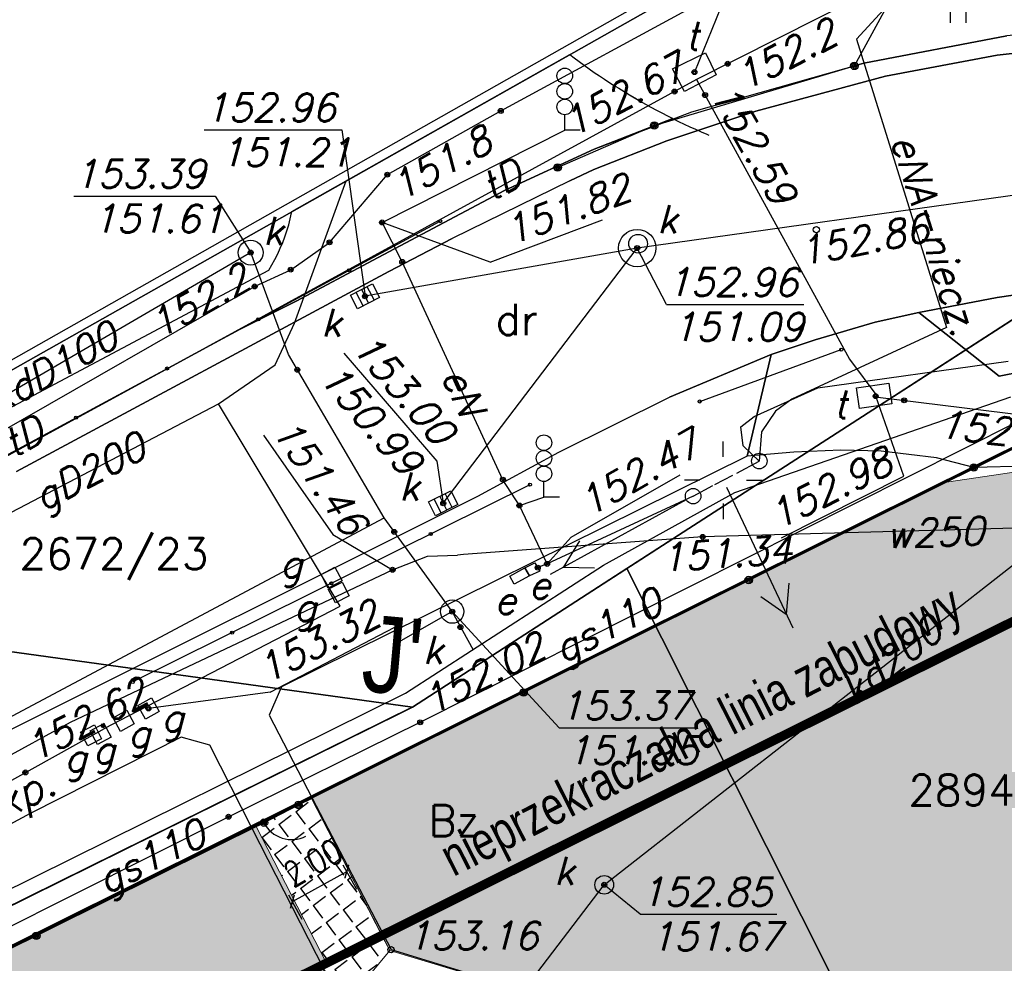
# Model space of a CAD drawing. Extents: x 1945528 to 1977779, y 1674768 to 1697044.
# Tile 16 of 23: x 1958273 to 1961441, y 1689519 to 1692556. Entities that reach past the tile are written whole.
import ezdxf

# ---------------------------------------------------------------- set-up
doc = ezdxf.new("R2010")
doc.units = 0
doc.header["$MEASUREMENT"] = 0
for name, pattern in [('4001', [0]), ('4002', [2000, 1000, -1000]), ('4003', [3000, 2000, -1000]), ('4004', [4000, 3000, -1000]), ('HIDDEN2', [4.7625, 3.175, -1.5875])]:
    doc.linetypes.add(name, pattern=pattern)
for name, color, linetype, lineweight in [('03', 3, 'Continuous', 18), ('sc', 4, 'Continuous', 30), ('ZIELEN', 82, 'Continuous', 0)]:
    doc.layers.add(name, color=color, linetype=linetype, lineweight=lineweight)
doc.layers.add('area', color=6, linetype='Continuous', plot=False)
for name, color, linetype in [('dim', 40, 'Continuous'), ('DROGI', 135, 'Continuous'), ('DZIALKI', 7, 'Continuous'), ('LINIE_NAPOWIETRZNE', 184, 'Continuous'), ('ODGIK_1', 7, 'Continuous'), ('OGRODZENIA', 184, 'Continuous'), ('PROJEKTY', 1, 'Continuous'), ('ROSLINNOSC', 104, 'Continuous'), ('RZEZBA', 8, 'Continuous'), ('SYSTEM', 7, 'Continuous'), ('UZ_ENERGIA', 10, 'Continuous'), ('UZ_GAZ', 54, 'Continuous'), ('UZ_KANALIZACJA', 14, 'Continuous'), ('UZ_TELEKOMUNIKACJA', 210, 'Continuous'), ('UZ_WODA', 140, 'Continuous'), ('UZYTKI', 7, 'Continuous')]:
    doc.layers.add(name, color=color, linetype=linetype)
doc.styles.add('arialce', font='arial.ttf', dxfattribs={"width": 0.8})
doc.styles.add('romans', font='romans.shx', dxfattribs={"width": 0.8})
doc.styles.get("Standard").update_dxf_attribs({"font": 'txt', "bigfont": 'BIGFONT.SHX'})
doc.dimstyles.new('SS', dxfattribs={"dimscale": 0.8, "dimtxt": 100, "dimasz": 40, "dimexe": 30, "dimexo": 200, "dimgap": 50, "dimtad": 1, "dimlfac": 0.01, "dimrnd": 0.01, "dimzin": 4, "dimdsep": 46, "dimtxsty": 'romans', "dimblk": 'ARCHTICK', "dimcen": 50, "dimclrd": 256, "dimclre": 256, "dimclrt": 3, "dimadec": 0, "dimazin": 0, "dimtfac": 1.2, "dimtmove": 2, "dimatfit": 3, "dimldrblk": 'ARCHTICK', "dimfxl": 1, "dimtolj": 1, "dimarcsym": 0})

# ---------------------------------------------------------------- blocks, each defined once
blk = doc.blocks.new('_ArchTick')
at = {"color": 0, "linetype": 'ByBlock', "const_width": 0.15}
blk.add_lwpolyline([(-0.5, -0.5), (0.5, 0.5)], dxfattribs=at)
blk = doc.blocks.new('*D32')
at = {"layer": 'Defpoints', "color": 0, "transparency": 16777216}
for p in [(1959325.4, 1689814), (1959434.8, 1689615.9), (1959259.6, 1689519.2)]:
    blk.add_point(p, dxfattribs=at)
at = {"layer": 'dim', "lineweight": -2, "transparency": 16777216}
for p, q in [((1959357.4, 1689756), (1959313.8, 1689835)), ((1959150.3, 1689717.2), (1959325.4, 1689814)), ((1959182.3, 1689659.3), (1959138.7, 1689738.2))]:
    blk.add_line(p, q, dxfattribs=at)
at = {"layer": 'dim', "lineweight": -2, "transparency": 16777216, "xscale": 32, "yscale": 32, "zscale": 32}
for p, rotation in [((1959325.4, 1689814), 28.9039565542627), ((1959150.3, 1689717.2), 208.9039565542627)]:
    blk.add_blockref('_ArchTick', p, dxfattribs=dict(at, rotation=rotation))
at = {"layer": 'dim', "color": 3, "transparency": 16777216, "insert": (1959216.8, 1689842.4), "char_height": 80, "attachment_point": 5, "rotation": 28.904, "style": 'romans'}
blk.add_mtext('\\A1;2.00', dxfattribs=at)
blk = doc.blocks.new('1281')
at = {"layer": 'OGRODZENIA', "color": 184, "linetype": 'Continuous'}
for radius in [0.24, 0.16, 0.08]:
    blk.add_circle((0, 0), radius, dxfattribs=at)
blk = doc.blocks.new('2284')
at = {"layer": 'OGRODZENIA', "color": 184, "linetype": 'Continuous'}
blk.add_line((0, 0), (0, 1), dxfattribs=at)
blk = doc.blocks.new('1284')
at = {"layer": 'OGRODZENIA', "color": 184, "linetype": 'Continuous'}
blk.add_arc((0, 2), 2, 270, 0, dxfattribs=at)
blk = doc.blocks.new('1811')
at = {"layer": 'RZEZBA', "color": 8, "linetype": 'Continuous'}
blk.add_circle((0, 0), 0.2, dxfattribs=at)
blk = doc.blocks.new('1756')
at = {"layer": 'UZ_TELEKOMUNIKACJA', "color": 30, "linetype": 'Continuous'}
for radius in [0.16, 0.08]:
    blk.add_circle((0, 0), radius, dxfattribs=at)
blk = doc.blocks.new('1746')
at = {"layer": 'UZ_GAZ', "color": 54, "linetype": 'Continuous'}
for radius in [0.16, 0.08]:
    blk.add_circle((0, 0), radius, dxfattribs=at)
blk = doc.blocks.new('1726')
at = {"layer": 'UZ_KANALIZACJA', "color": 14, "linetype": 'Continuous'}
for radius in [0.16, 0.08]:
    blk.add_circle((0, 0), radius, dxfattribs=at)
blk = doc.blocks.new('1716')
at = {"layer": 'UZ_WODA', "color": 5, "linetype": 'Continuous'}
for radius in [0.16, 0.08]:
    blk.add_circle((0, 0), radius, dxfattribs=at)
blk = doc.blocks.new('1766')
at = {"layer": 'UZ_ENERGIA', "color": 1, "linetype": 'Continuous'}
for radius in [0.16, 0.08]:
    blk.add_circle((0, 0), radius, dxfattribs=at)
blk = doc.blocks.new('1722')
at = {"layer": 'UZ_KANALIZACJA', "color": 14, "linetype": 'Continuous'}
blk.add_circle((0, 0), 0.6, dxfattribs=at)
blk = doc.blocks.new('1571')
at = {"layer": 'DROGI', "color": 8, "linetype": 'Continuous'}
for p, q in [((0, 0), (0, 1)), ((1, 0), (0, 0))]:
    blk.add_line(p, q, dxfattribs=at)
for centre in [(0, 3.5), (0, 2.5), (0, 1.5)]:
    blk.add_circle(centre, 0.5, dxfattribs=at)
blk = doc.blocks.new('1363')
at = {"layer": 'LINIE_NAPOWIETRZNE', "color": 184, "linetype": 'Continuous'}
for p, q in [((0, 1.5), (0, 2.5)), ((-1.5, 0), (-2.5, 0)), ((1.5, 0), (2.5, 0)), ((0, -1.5), (0, -2.5))]:
    blk.add_line(p, q, dxfattribs=at)
blk = doc.blocks.new('1576')
at = {"layer": 'DROGI', "color": 8, "linetype": 'Continuous'}
blk.add_circle((0, 0), 0.1, dxfattribs=at)
blk = doc.blocks.new('2361')
at = {"layer": 'LINIE_NAPOWIETRZNE', "color": 184, "linetype": 'Continuous'}
for p, q in [((0, 0.66), (0, 1)), ((0, 0.33), (0, 0.6)), ((0, 0), (0, 0.3))]:
    blk.add_line(p, q, dxfattribs=at)
blk = doc.blocks.new('1361')
at = {"layer": 'LINIE_NAPOWIETRZNE', "color": 184, "linetype": 'Continuous'}
blk.add_circle((0, 0), 0.5, dxfattribs=at)
blk = doc.blocks.new('1047')
at = {"layer": 'LINIE_NAPOWIETRZNE', "color": 1, "linetype": 'Continuous'}
blk.add_line((0, 0.5), (0, 10.5), dxfattribs=at)
blk = doc.blocks.new('1046')
at = {"layer": 'LINIE_NAPOWIETRZNE', "color": 1, "linetype": 'Continuous'}
for p in [(-1, 7.8), (1, 7.8)]:
    blk.add_line(p, (0, 9.53), dxfattribs=at)
blk = doc.blocks.new('1001')
at = {"layer": 'SYSTEM', "color": 250, "linetype": 'Continuous'}
blk.add_line((0, 0), (0, 0), dxfattribs=at)
blk = doc.blocks.new('1450')
at = {"layer": 'ROSLINNOSC', "color": 104, "linetype": 'Continuous'}
for p, q in [((-0.5, -0.75), (-0.5, 0.75)), ((0.5, -0.75), (0.5, 0.75))]:
    blk.add_line(p, q, dxfattribs=at)
blk = doc.blocks.new('soc mdcp')
at = {"layer": 'DROGI', "color": 8, "linetype": '4004'}
for p, q in [((5.7, 74.27, 152.141), (10.31, 75.15, 152.071)), ((13.29, 74.89, 152.771), (9.99, 74.53, 152.831)), ((-12.703, 69.488), (-3.762, 74.542)), ((-3.762, 74.542), (-3.621, 74.437)), ((9.99, 74.53, 152.831), (6.4, 73.85, 152.891)), ((-3.621, 74.437), (-3.46, 74.318)), ((-3.46, 74.318), (-3.297, 74.201)), ((-3.297, 74.201), (-3.134, 74.086)), ((0.17, 72.7, 152.221), (5.7, 74.27, 152.141)), ((-3.134, 74.086), (-2.969, 73.972)), ((-2.969, 73.972), (-2.804, 73.86)), ((-2.804, 73.86), (-2.637, 73.749)), ((6.4, 73.85, 152.891), (2.23, 72.72, 152.961)), ((-2.637, 73.749), (-2.47, 73.64)), ((-2.47, 73.64), (-2.301, 73.533)), ((-2.301, 73.533), (-2.183, 73.459)), ((-2.183, 73.459), (-2.013, 73.354)), ((-2.013, 73.354), (-1.842, 73.251)), ((-1.842, 73.251), (-1.496, 73.049)), ((-1.496, 73.049), (-1.322, 72.951)), ((-1.322, 72.951), (-1.147, 72.854)), ((-2.97, 71.5, 152.251), (0.17, 72.7, 152.221)), ((-1.147, 72.854), (-0.971, 72.759)), ((-0.971, 72.759), (-0.794, 72.665)), ((-0.794, 72.665), (-0.617, 72.573)), ((2.23, 72.72, 152.961), (-0.64, 71.77, 152.991)), ((-0.617, 72.573), (-0.438, 72.483)), ((-0.438, 72.483), (-2.97, 71.5)), ((-0.64, 71.77, 152.991), (-2.98, 70.85, 153.031)), ((-5.86, 70.17, 151.581), (-2.97, 71.5, 152.251)), ((-2.97, 71.5, 152.251), (-5.86, 70.17, 151.581)), ((-2.98, 70.85), (-3.76, 70.48)), ((-3.76, 70.48), (-7.54, 68.62)), ((-9.92, 68.01, 153.181), (-5.86, 70.17, 151.581)), ((-5.86, 70.17, 151.581), (-9.92, 68.01, 153.181)), ((-12.754, 69.258), (-12.71, 69.453)), ((-12.71, 69.453), (-12.703, 69.488)), ((-12.805, 69.064), (-12.754, 69.258)), ((-12.926, 68.683), (-12.862, 68.873)), ((-12.862, 68.873), (-12.805, 69.064)), ((-13.074, 68.312), (-12.997, 68.496)), ((-12.997, 68.496), (-12.926, 68.683)), ((-7.54, 68.62), (-9.58, 67.56)), ((-13.248, 67.951), (-13.158, 68.13)), ((-13.158, 68.13), (-13.074, 68.312)), ((-13.344, 67.776), (-13.248, 67.951)), ((-12.56, 66.61, 153.201), (-9.92, 68.01, 153.181)), ((-9.92, 68.01, 153.181), (-12.56, 66.61, 153.201)), ((-33.653, 56.852), (-13.446, 67.604)), ((-9.58, 67.56, 153.101), (-21.56, 61.12, 153.271)), ((-13.446, 67.604), (-13.344, 67.776)), ((-14.49, 65.64, 153.151), (-12.56, 66.61, 153.201)), ((-12.56, 66.61, 153.201), (-14.49, 65.64, 153.151)), ((6.067, 65.932), (7.476, 66.247)), ((7.476, 66.247), (10.057, 64.195)), ((4.133, 65.364), (6.067, 65.932)), ((-22.38, 61.35, 153.251), (-14.49, 65.64, 153.151)), ((-14.49, 65.64, 153.151), (-22.38, 61.35, 153.251)), ((2.717, 64.889), (4.133, 65.364)), ((-0.55, 63.52), (2.717, 64.889)), ((1.947, 61.619), (2.717, 64.889)), ((2.717, 64.889), (1.947, 61.619)), ((10.057, 64.195), (10.824, 64.339)), ((-4.11, 61.75), (-0.55, 63.52)), ((4.966, 61.815), (3.453, 61.749)), ((6.265, 61.777), (4.966, 61.815)), ((1.947, 61.619), (-13.04, 54.19)), ((-6.713, 60.33), (-4.11, 61.75)), ((3.453, 61.749), (1.947, 61.619)), ((8.041, 61.564), (6.265, 61.777)), ((9.245, 61.252), (8.041, 61.564)), ((19.02, 61.533), (9.245, 61.252)), ((-22.85, 52.267, 153.341), (-6.713, 60.33, 153.111)), ((-13.04, 54.19), (-13.43, 53.28)), ((-13.43, 53.28), (-12.051, 50.609)), ((-16.26, 52.57), (-21.12, 50.12)), ((-15.34, 52.32), (-16.26, 52.57)), ((-13.975, 49.634), (-15.34, 52.32)), ((-12.49, 50.39), (-13.6, 49.82)), ((-13.6, 49.82), (-12.49, 50.39)), ((-12.051, 50.609), (-12.49, 50.39)), ((-12.49, 50.39), (-12.051, 50.609)), ((-12.051, 50.609), (-9.509, 45.733)), ((-21.12, 50.12), (-24.036, 48.539)), ((-13.6, 49.82), (-13.975, 49.634)), ((-13.975, 49.634), (-13.6, 49.82)), ((-11.059, 43.908), (-13.975, 49.634)), ((-9.509, 45.733), (7.06, 40.69))]:
    blk.add_line(p, q, dxfattribs=at)
at = {"layer": 'DROGI', "color": 8, "linetype": '4001'}
for p, q in [((9.99, 74.53, 152.831), (13.29, 74.89, 152.771)), ((-3.762, 74.542), (-3.621, 74.437)), ((6.4, 73.85, 152.891), (9.99, 74.53, 152.831)), ((-3.621, 74.437), (-3.46, 74.318)), ((-3.46, 74.318), (-3.297, 74.201)), ((-3.297, 74.201), (-3.134, 74.086)), ((-3.134, 74.086), (-2.969, 73.972)), ((-2.969, 73.972), (-2.804, 73.86)), ((-2.804, 73.86), (-2.637, 73.749)), ((2.23, 72.72, 152.961), (6.4, 73.85, 152.891)), ((-2.637, 73.749), (-2.47, 73.64)), ((-2.47, 73.64), (-2.301, 73.533)), ((-2.301, 73.533), (-2.183, 73.459)), ((-2.183, 73.459), (-2.013, 73.354)), ((-2.013, 73.354), (-1.842, 73.251)), ((-1.842, 73.251), (-1.669, 73.149)), ((-1.669, 73.149), (-1.496, 73.049)), ((-1.496, 73.049), (-1.322, 72.951)), ((-1.322, 72.951), (-1.147, 72.854)), ((-1.147, 72.854), (-0.971, 72.759)), ((-0.971, 72.759), (-0.794, 72.665)), ((-0.794, 72.665), (-0.617, 72.573)), ((-0.64, 71.77, 152.991), (2.23, 72.72, 152.961)), ((-0.617, 72.573), (-0.438, 72.483)), ((-0.438, 72.483), (-0.259, 72.395)), ((-0.259, 72.395), (-0.078, 72.308)), ((-0.078, 72.308), (0.103, 72.223)), ((0.103, 72.223), (0.284, 72.14)), ((0.284, 72.14), (0.467, 72.058)), ((0.467, 72.058), (0.65, 71.978)), ((0.65, 71.978), (0.716, 71.95)), ((-2.98, 70.85, 153.031), (-0.64, 71.77, 152.991)), ((-3.76, 70.48), (-2.98, 70.85)), ((-28.43, 58.12), (-7.93, 69.18)), ((-9.58, 67.56), (-7.54, 68.62)), ((-21.56, 61.12, 153.271), (-9.58, 67.56, 153.101)), ((12.004, 67.03), (9.993, 66.72)), ((9.993, 66.72), (7.476, 66.247)), ((7.476, 66.247), (6.067, 65.932)), ((10.057, 64.195), (7.476, 66.247)), ((6.067, 65.932), (4.133, 65.364)), ((4.133, 65.364), (2.717, 64.889)), ((0.423, 63.376), (4.979, 65.046)), ((2.717, 64.889), (-0.55, 63.52)), ((10.824, 64.339), (10.057, 64.195)), ((-6.713, 60.33), (-4.11, 61.75)), ((-5.04, 60.7), (-17.82, 54.35)), ((-22.85, 52.267, 153.341), (-6.713, 60.33, 153.111))]:
    blk.add_line(p, q, dxfattribs=at)
at = {"layer": 'DROGI', "color": 8, "linetype": '4003'}
for p, q in [((9.993, 66.72), (12.004, 67.03)), ((7.476, 66.247), (9.993, 66.72)), ((10.057, 64.195), (7.476, 66.247)), ((10.824, 64.339), (10.057, 64.195))]:
    blk.add_line(p, q, dxfattribs=at)
at = {"layer": 'DZIALKI', "color": 7, "linetype": '4001'}
for p, q in [((-34.62, 57.1), (1.86, 77.72)), ((1.86, 77.72), (-34.62, 57.1)), ((-1.92, 58), (15.08, 68.98)), ((15.08, 68.98), (-1.92, 58)), ((-8.82, 53.54), (-1.92, 58)), ((-1.92, 58), (-8.82, 53.54)), ((9.61, 35.06), (-1.92, 58)), ((-1.92, 58), (9.61, 35.06)), ((-34.62, 57.1), (-8.82, 53.54)), ((-8.82, 53.54), (-34.62, 57.1)), ((-43.38, 36.45), (-8.82, 53.54)), ((-8.82, 53.54), (-43.38, 36.45))]:
    blk.add_line(p, q, dxfattribs=at)
at = {"layer": 'ODGIK_1', "color": 230, "linetype": '4001'}
blk.add_polyline3d([(-57.53, 34.238, 0), (-57.982, 37.062, 0), (-57.894, 39.912, 0), (-57.257, 42.696, 0), (-55.75, 45.446, 0), (1.583, 77.926, 0), (43.268, 74.965, 0), (45.122, 56.932, 0), (27.361, -30.815, 0), (24.766, -44.382, 0), (21.966, -45.745, 0), (18.943, -46.503, 0), (15.828, -46.617, 0), (-1.251, -45.475, 0), (-19.058, -51.098, 0), (-22.027, -51.716, 0), (-25.069, -51.723, 0), (-28.044, -51.11, 0), (-30.833, -49.913, 0), (-33.337, -48.182, 0), (-35.427, -45.983, 0), (-37.037, -43.407, 0), (-38.09, -40.566, 0), (-57.53, 34.238, 0)], dxfattribs=at)
at = {"layer": 'OGRODZENIA', "color": 184, "linetype": '4001'}
for p, q in [((5.4, 74.18), (7.07, 77.25)), ((-1.04, 72.26), (5.4, 74.18)), ((-4.15, 70.91), (-1.04, 72.26)), ((19.02, 61.533), (9.245, 61.252)), ((9.245, 61.252), (-12.49, 50.39)), ((-13.6, 49.82), (-42.905, 35.248))]:
    blk.add_line(p, q, dxfattribs=at)
at = {"layer": 'PROJEKTY', "color": 1, "linetype": '4003'}
for p, q in [((1.549, 60.453), (10.43, 63.526)), ((-2.676, 58.107), (1.549, 60.453)), ((-9.046, 53.989), (-2.676, 58.107)), ((-27.491, 44.852), (-9.046, 53.989))]:
    blk.add_line(p, q, dxfattribs=at)
at = {"layer": 'ROSLINNOSC', "color": 104, "linetype": '4002'}
blk.add_polyline3d([(5.4, 74.18, 0), (7.07, 77.25, 0), (22.91, 76.056, 0), (25.04, 75.25, 151.881), (18.69, 75.66, 151.951), (15.23, 75.61, 152.001), (10.31, 75.15, 152.071), (5.7, 74.27, 152.141), (5.4, 74.18, 0)], dxfattribs=at)
at = {"layer": 'UZ_ENERGIA', "color": 1, "linetype": '4001'}
for p, q in [((7.458, 77.209), (5.463, 75.045)), ((-5.98, 72.73), (1.776, 76.943)), ((5.463, 75.045), (8.367, 65.764)), ((-9.63, 70.68), (-5.98, 72.73)), ((-9.8, 69.14), (-3.92, 72.11)), ((-11.49, 68.5), (-9.63, 70.68)), ((-9.15, 67.87), (-9.8, 69.14)), ((-12.74, 67.62), (-11.49, 68.5)), ((-5.91, 60.86), (-9.15, 67.87)), ((-13.9, 67.08), (-12.74, 67.62)), ((-24.59, 60.95), (-13.9, 67.08)), ((8.367, 65.764), (3.383, 63.45)), ((4.224, 63.816, 152.241), (10.348, 64.678, 152.161)), ((2.18, 62.892, 152.281), (4.224, 63.816, 152.241)), ((3.383, 63.45), (2.866, 63.066)), ((2.866, 63.066), (2.41, 62.403)), ((1.742, 62.559, 152.301), (2.18, 62.892, 152.281)), ((1.817, 61.949, 152.331), (1.742, 62.559, 152.301)), ((2.41, 62.403), (2.34, 61.46)), ((2.34, 61.46, 150.831), (1.817, 61.949, 152.331)), ((-5.38, 60.03), (-5.91, 60.86)), ((-5.38, 60.03), (-4.59, 60.3)), ((0.21, 60.33), (-4.49, 58.15)), ((-4.49, 58.15), (-5.38, 60.03)), ((-5.21, 58.02), (-4.88, 58.18)), ((-4.49, 58.15), (-4.79, 58.029))]:
    blk.add_line(p, q, dxfattribs=at)
at = {"layer": 'UZ_ENERGIA', "color": 1, "linetype": 'Continuous'}
for p, q in [((-6.317, 67.863), (-9.8, 69.14)), ((-6.317, 67.863), (-2.708, 69.22)), ((-3.716, 59.009), (-0.201, 61.013)), ((-3.716, 59.009), (-4.49, 58.15))]:
    blk.add_line(p, q, dxfattribs=at)
at = {"layer": 'UZ_ENERGIA', "color": 1, "linetype": '4001'}
for points in [[(-5.547, 57.496, 0), (-5.69, 57.76, 0), (-5.21, 58.02, 0), (-5.058, 57.761, 0), (-5.547, 57.496, 0)], [(-5.21, 58.02, 0), (-4.88, 58.18, 0), (-4.726, 57.921, 0), (-5.058, 57.761, 0), (-5.21, 58.02, 0)]]:
    blk.add_polyline3d(points, dxfattribs=at)
at = {"layer": 'UZ_GAZ', "color": 54, "linetype": '4001'}
for p, q in [((-12.616, 65.899), (-10.957, 70.476)), ((-13.237, 64.555), (-12.616, 65.899)), ((-15.068, 63.302), (-13.237, 64.555)), ((-31.16, 54.88), (-15.068, 63.302)), ((-11.153, 56.788), (-15.068, 63.302)), ((-8.57, 53.05), (10.66, 62.73)), ((-18.537, 52.956), (-11.153, 56.788)), ((-26.458, 48.561), (-18.537, 52.956)), ((-14.74, 50.01), (-8.57, 53.05)), ((-26.09, 44.31), (-14.74, 50.01))]:
    blk.add_line(p, q, dxfattribs=at)
at = {"layer": 'UZ_GAZ', "color": 54, "linetype": 'Continuous'}
for p, q in [((-13.397, 54.026, 153.321), (-9.386, 56.115, 153.321)), ((-13.397, 54.026), (-17.317, 53.496))]:
    blk.add_line(p, q, dxfattribs=at)
for points, elevation in [([(-11.088, 57.603), (-11.53, 57.369), (-11.764, 57.811), (-11.322, 58.045), (-11.088, 57.603)], 152.861), ([(-10.855, 57.121), (-11.3, 56.892), (-11.529, 57.337), (-11.084, 57.566), (-10.855, 57.121)], 152.861), ([(-17.415, 53.156), (-17.657, 53.594), (-17.219, 53.836), (-16.977, 53.398), (-17.415, 53.156)], 151.341), ([(-18.212, 52.76), (-18.455, 53.197), (-18.018, 53.44), (-17.775, 53.003), (-18.212, 52.76)], 151.341)]:
    blk.add_lwpolyline(points, dxfattribs=dict(at, elevation=elevation))
for points in [[(-18.826, 52.523), (-19.269, 52.292), (-19.5, 52.735), (-19.057, 52.966), (-18.826, 52.523)], [(-18.957, 52.332), (-19.195, 52.772), (-18.755, 53.01), (-18.517, 52.57), (-18.957, 52.332)]]:
    blk.add_lwpolyline(points, dxfattribs=at)
at = {"layer": 'UZ_KANALIZACJA', "color": 14, "linetype": 'Continuous'}
for p, q in [((-15.523, 72.119, 152.961), (-11.098, 72.117, 152.961)), ((-11.098, 72.117), (-10.348, 66.765)), ((-19.721, 69.984, 153.391), (-15.17, 69.982, 153.391)), ((-15.17, 69.982), (-14.028, 68.17)), ((-0.65, 66.504), (-1.588, 68.316)), ((-10.64, 66.896), (-10.411, 66.451)), ((-10.462, 66.987), (-10.234, 66.543)), ((-10.285, 67.079), (-10.056, 66.634)), ((-0.65, 66.504, 151.091), (3.775, 66.502, 151.091)), ((-11.03, 64.937, 153.001), (-8.037, 61.454, 153.001)), ((-8.037, 61.454), (-7.832, 60.102)), ((-7.898, 59.789), (-8.123, 60.235)), ((-7.72, 59.879), (-7.944, 60.325)), ((-7.541, 59.969), (-7.766, 60.415)), ((-4.102, 52.87), (-7.541, 56.613)), ((-4.102, 52.87), (0.322, 52.868)), ((-1.49, 46.875), (-2.65, 47.82)), ((-1.49, 46.875), (2.901, 46.873))]:
    blk.add_line(p, q, dxfattribs=at)
at = {"layer": 'UZ_KANALIZACJA', "color": 14, "linetype": '4001'}
for p, q in [((22.31, 71.661, 150.591), (-1.588, 68.316, 151.091)), ((-14.028, 68.17, 153.391), (-31.54, 57.957, 153.441)), ((-12.809, 64.888), (-14.028, 68.17)), ((-1.588, 68.316, 151.091), (-10.348, 66.765, 152.961)), ((-7.832, 60.102, 153.001), (-1.588, 68.316, 151.091)), ((-9.732, 59.638), (-12.809, 64.888)), ((-2.65, 47.82), (14.23, 61.03)), ((-26.094, 50.914), (-9.732, 59.638)), ((-7.541, 56.613), (-9.732, 59.638)), ((-7.541, 56.613), (-9.254, 55.641)), ((-6.862, 55.368), (-7.541, 56.613)), ((-9.62, 38.71), (-2.65, 47.82))]:
    blk.add_line(p, q, dxfattribs=at)
at = {"layer": 'UZ_KANALIZACJA', "color": 14, "linetype": 'Continuous'}
for points in [[(-9.878, 66.726), (-10.589, 66.36), (-10.818, 66.804), (-10.107, 67.17), (-9.878, 66.726)], [(-8.302, 60.146), (-7.587, 60.505), (-7.362, 60.058), (-8.077, 59.699), (-8.302, 60.146)]]:
    blk.add_lwpolyline(points, dxfattribs=at)
for centre, radius in [((-1.588, 68.316), 0.6), ((-14.028, 68.17, 151.341), 0.4), ((-1.559, 68.457), 0.3), ((-7.541, 56.613), 0.375)]:
    blk.add_circle(centre, radius, dxfattribs=at)
at = {"layer": 'UZ_TELEKOMUNIKACJA', "color": 30, "linetype": 'Continuous'}
for p, q in [((2.395, 79.228), (0.253, 73.979)), ((6.996, 60.973), (6.086, 63.549)), ((3.052, 58.99), (6.996, 60.973))]:
    blk.add_line(p, q, dxfattribs=at)
at = {"layer": 'UZ_TELEKOMUNIKACJA', "color": 30, "linetype": '4001'}
for p, q in [((6.699, 76.964), (0.321, 73.739)), ((0.321, 73.739), (-18.918, 63.225)), ((0.321, 73.739), (5.244, 64.743)), ((5.244, 64.743), (6.153, 63.519)), ((6.153, 63.519), (19.104, 61.918)), ((-18.918, 63.225), (-25.405, 59.769))]:
    blk.add_line(p, q, dxfattribs=at)
for points in [[(-0.448, 74.085, 152.961), (0.609, 74.602, 152.911), (0.954, 73.894, 153.001), (-0.063, 73.357, 153.001), (-0.448, 74.085, 152.961)], [(5.471, 63.815, 0), (6.509, 63.967, 0), (6.606, 63.304, 0), (5.568, 63.152, 0), (5.471, 63.815, 0)]]:
    blk.add_polyline3d(points, dxfattribs=at)
at = {"layer": 'UZ_WODA', "color": 5, "linetype": 'Continuous'}
for p, q in [((-13.61, 62.292, 151.681), (-11.38, 59.095, 151.681)), ((-11.38, 59.095), (-9.46, 57.96))]:
    blk.add_line(p, q, dxfattribs=at)
at = {"layer": 'UZ_WODA', "color": 5, "linetype": '4001'}
for p, q in [((13.21, 59.38), (0.517, 59.02)), ((0.517, 59.02, 151.341), (-7.18, 58.447, 151.341)), ((-9.46, 57.96), (-8.334, 58.399)), ((-8.334, 58.399), (-7.372, 58.433)), ((-7.18, 58.447, 151.341), (-7.372, 58.433, 151.341)), ((-19.83, 53.06), (-9.46, 57.96)), ((-45.569, 38.881), (-19.83, 53.06))]:
    blk.add_line(p, q, dxfattribs=at)
at = {"layer": 'UZYTKI', "color": 184, "linetype": '4002'}
for points in [[(-8.82, 53.54, 0), (-34.62, 57.1, 0), (1.86, 77.72, 0), (24.87, 75.94, 0), (76.6, 70.98, 0), (92.41, 68.82, 0), (106.2, 66.36, 0), (155.43, 56.32, 0), (153.92, 52.5, 0), (151.03, 53.39, 0), (149.7, 52.3, 0), (104.54, 62.19, 0), (79.08, 66.4, 0), (75.22, 66.38, 0), (74.02, 60.2, 0), (33.74, 60.84, 0), (31.18, 73.71, 0), (22.39, 68.9, 0), (17.65, 69.3, 0), (15.08, 68.98, 0), (-1.92, 58, 0), (-8.82, 53.54, 0)], [(-35.41, 9.15, 0), (-43.38, 36.45, 0), (-8.82, 53.54, 0), (-1.92, 58, 0), (15.08, 68.98, 0), (17.65, 69.3, 0), (22.39, 68.9, 0), (31.18, 73.71, 0), (33.74, 60.84, 0), (27.97, 29.22, 0), (25.78, 17.45, 0), (25.26, 14.14, 0), (24.4, 10.06, 0), (23.92, 7.32, 0), (22.46, -0.15, 0), (16.82, -31.89, 0), (16.78, -32.13, 0), (-3.23, -31.22, 0), (-22.67, -37.22, 0), (-35.41, 9.15, 0)]]:
    blk.add_polyline3d(points, dxfattribs=at)
at = {"layer": 'DROGI', "color": 8, "xscale": 0.5, "yscale": 0.5, "zscale": 0.5}
for name, p in [('1571', (-3.92, 72.11, 150.841)), ('1576', (-7.93, 69.18)), ('1576', (-10.859, 67.6)), ('1576', (-13.787, 66.02)), ('1576', (4.979, 65.046)), ('1576', (-16.716, 64.44)), ('1576', (0.423, 63.376)), ('1576', (-19.644, 62.86)), ('1571', (-4.59, 60.3)), ('1576', (-5.04, 60.7)), ('1576', (-8.235, 59.112)), ('1576', (-11.43, 57.525)), ('1576', (-14.625, 55.938)), ('1576', (-17.82, 54.35))]:
    blk.add_blockref(name, p, dxfattribs=at)
at = {"layer": 'DZIALKI', "color": 7, "xscale": 0.5, "yscale": 0.5, "zscale": 0.5}
for p in [(-1.92, 58), (-1.92, 58), (-1.92, 58), (-1.92, 58), (-1.92, 58), (-1.92, 58), (-8.82, 53.54), (-8.82, 53.54), (-8.82, 53.54), (-8.82, 53.54), (-8.82, 53.54), (-8.82, 53.54)]:
    blk.add_blockref('1001', p, dxfattribs=at)
at = {"layer": 'LINIE_NAPOWIETRZNE', "color": 184, "xscale": 0.5, "yscale": 0.5, "zscale": 0.5}
for name, p in [('1363', (1.18, 60.842, 150.841)), ('1361', (2.34, 61.46)), ('1361', (0.21, 60.33))]:
    blk.add_blockref(name, p, dxfattribs=at)
at = {"layer": 'LINIE_NAPOWIETRZNE', "color": 184, "xscale": 0.5, "yscale": 2.411182, "rotation": 297.946685}
blk.add_blockref('2361', (0.21, 60.33), dxfattribs=at)
at = {"layer": 'LINIE_NAPOWIETRZNE', "color": 1}
for name, p, xscale, yscale, zscale, rotation in [('1047', (1.18, 60.842), 0.4999999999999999, 0.4999999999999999, 0.4999999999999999, 205.205631), ('1047', (0.21, 60.33), 0.5, 0.5, 0.5, 118.767793), ('1046', (0.21, 60.33), 0.5, 0.5, 0.5, 118.767793), ('1046', (1.18, 60.842), 0.4999999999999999, 0.4999999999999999, 0.4999999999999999, 205.205631)]:
    blk.add_blockref(name, p, dxfattribs=dict(at, xscale=xscale, yscale=yscale, zscale=zscale, rotation=rotation))
at = {"layer": 'OGRODZENIA', "color": 184, "xscale": 0.5, "yscale": 0.5, "zscale": 0.5}
for p in [(5.4, 74.18), (5.4, 74.18), (-1.04, 72.26), (-1.04, 72.26), (-4.15, 70.91), (9.245, 61.252), (9.245, 61.252), (2, 57.631), (-5.245, 54.011), (-12.49, 50.39), (-13.6, 49.82), (-20.926, 46.177)]:
    blk.add_blockref('1281', p, dxfattribs=at)
at = {"layer": 'OGRODZENIA', "color": 184, "xscale": 0.5, "yscale": 1.247798, "rotation": 297.181111}
blk.add_blockref('2284', (-13.6, 49.82), dxfattribs=at)
at = {"layer": 'OGRODZENIA', "color": 184, "xscale": 0.5, "yscale": 0.5, "zscale": 0.5, "rotation": 297.181111}
blk.add_blockref('1284', (-13.6, 49.82), dxfattribs=at)
at = {"layer": 'ROSLINNOSC', "color": 104, "xscale": 0.5, "yscale": 0.5, "zscale": 0.5}
blk.add_blockref('1450', (8.747, 75.946), dxfattribs=at)
at = {"layer": 'RZEZBA', "color": 8, "xscale": 0.5, "yscale": 0.5, "zscale": 0.5}
for p in [(4.179, 68.906, 152.861), (-9.509, 45.733, 153.16)]:
    blk.add_blockref('1811', p, dxfattribs=at)
at = {"layer": 'UZ_ENERGIA', "color": 1, "xscale": 0.5, "yscale": 0.5, "zscale": 0.5}
for p in [(-5.98, 72.73, 151.701), (-9.63, 70.68, 151.701), (-9.8, 69.14), (-11.49, 68.5, 151.701), (-9.15, 67.87), (-12.74, 67.62, 151.701), (-13.9, 67.08, 151.701), (-5.91, 60.86), (-5.38, 60.03), (-4.79, 58.029), (-4.49, 58.15)]:
    blk.add_blockref('1766', p, dxfattribs=at)
at = {"layer": 'UZ_GAZ', "color": 54, "xscale": 0.5, "yscale": 0.5, "zscale": 0.5, "rotation": 208.844253}
blk.add_blockref('1746', (-17.317, 53.496, 153.321), dxfattribs=at)
at = {"layer": 'UZ_GAZ', "color": 54, "xscale": 0.5, "yscale": 0.5, "zscale": 0.5}
for p in [(-8.57, 53.05, 152.836), (-21.277, 51.437, 152.861), (-14.74, 50.01, 152.836)]:
    blk.add_blockref('1746', p, dxfattribs=at)
at = {"layer": 'UZ_KANALIZACJA', "color": 14, "xscale": 0.5, "yscale": 0.5, "zscale": 0.5}
for name, p in [('1726', (-14.028, 68.17, 153.391)), ('1726', (-1.588, 68.316, 151.091)), ('1726', (-12.526, 64.399, 152.861)), ('1726', (-9.409, 59.181, 152.861)), ('1726', (-7.541, 56.613)), ('1726', (-7.278, 56.115, 152.861)), ('1722', (-2.65, 47.82, 152.121)), ('1726', (-2.65, 47.82))]:
    blk.add_blockref(name, p, dxfattribs=at)
at = {"layer": 'UZ_KANALIZACJA', "color": 14}
for p, xscale, yscale, zscale, rotation in [((-10.348, 66.765, 152.961), 0.4999999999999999, 0.4999999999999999, 0.4999999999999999, 297.252827), ((-7.832, 60.102, 153.001), 0.5, 0.5, 0.5, 116.69777)]:
    blk.add_blockref('1726', p, dxfattribs=dict(at, xscale=xscale, yscale=yscale, zscale=zscale, rotation=rotation))
at = {"layer": 'UZ_TELEKOMUNIKACJA', "color": 30, "xscale": 0.5, "yscale": 0.5, "zscale": 0.5}
for p in [(1.323, 74.248, 152.861), (0.253, 73.979), (-0.386, 73.355, 152.861), (0.595, 73.241, 152.861), (6.086, 63.549), (7.003, 63.415, 152.861)]:
    blk.add_blockref('1756', p, dxfattribs=at)
at = {"layer": 'UZ_WODA', "color": 5, "xscale": 0.5, "yscale": 0.5, "zscale": 0.5}
for p in [(0.517, 59.02, 151.341), (-9.46, 57.96, 151.681)]:
    blk.add_blockref('1716', p, dxfattribs=at)
at = {"layer": 'DROGI', "color": 8, "oblique": 15}
blk.add_text('ch.kp.', height=1, rotation=26.3871, dxfattribs=at).set_placement((-23.768, 49.019))
at = {"layer": 'DZIALKI', "color": 7}
for s, p in [('2672/23', (-21.471, 57.975)), ('2894', (7.137, 50.369))]:
    blk.add_text(s, height=1, dxfattribs=at).set_placement(p)
at = {"layer": 'RZEZBA', "color": 8, "oblique": 15}
blk.add_text('152.86', height=0.9, rotation=10.8542, dxfattribs=at).set_placement((3.7, 67.746, 152.861))
blk.add_text('153.16', height=0.9, dxfattribs=at).set_placement((-9.009, 45.733, 153.16))
at = {"layer": 'UZ_ENERGIA', "color": 1, "oblique": 15}
for s, rotation, p in [('151.8', 29.2914, (-9.197, 69.803, 151.701)), ('eNA-niecz.', 287.3748, (6.567, 71.801)), (' 151.82', 20.6063, (-6.412, 68.116)), ('152.2', 29.31, (-16.974, 65.367, 151.701)), ('eN', 294.8062, (-7.908, 64.212)), (' 152.47', 29.6809, (-3.85, 59.244)), ('e', 359.97, (-5.083, 57.022)), ('e', 359.97, (-6.187, 56.537))]:
    blk.add_text(s, height=0.9, rotation=rotation, dxfattribs=at).set_placement(p)
at = {"layer": 'UZ_GAZ', "color": 54, "oblique": 15}
for s, rotation, p in [('gD200', 27.626, (-20.722, 59.835)), ('g', 359.97, (-13.09, 57.707, 152.861)), ('gs110', 26.7198, (-3.992, 54.94)), ('g', 359.97, (-12.641, 56.304, 152.861)), ('153.32', 27.512, (-13.522, 54.265)), ('152.02', 26.881, (-8.217, 53.256, 152.836)), ('152.62', 27.79, (-20.987, 51.737, 152.861)), ('g', 359.97, (-16.908, 52.753, 151.341)), ('g', 359.97, (-17.981, 52.255, 151.341)), ('g', 359.97, (-19.113, 51.727)), ('g', 359.97, (-20.027, 51.466)), ('gs110', 26.6659, (-18.685, 47.496))]:
    blk.add_text(s, height=0.9, rotation=rotation, dxfattribs=at).set_placement(p)
at = {"layer": 'UZ_KANALIZACJA', "color": 14, "oblique": 15}
for s, rotation, p in [('152.96', 359.97, (-15.523, 72.389)), ('151.21', 359.97, (-15.026, 70.949)), ('153.39', 359.97, (-19.721, 70.254)), ('151.61', 359.97, (-19.123, 68.814)), ('k', 359.97, (-0.948, 68.801)), ('k', 359.97, (-13.631, 68.418, 151.341)), ('152.96', 359.97, (-0.65, 66.774)), ('k', 359.97, (-11.763, 65.465)), ('151.09', 359.97, (-0.468, 65.334)), ('kdD100', 29.9188, (-22.108, 62.962)), ('153.00', 310.6757, (-10.825, 65.113)), ('150.99', 310.6757, (-11.875, 64.126)), ('k', 359.97, (-9.25, 60.195)), ('kd200', 38.0461, (5.415, 53.561)), ('k', 359.97, (-8.488, 54.934)), ('153.37', 359.97, (-4.102, 53.14)), ('151.95', 359.97, (-3.867, 51.7)), ('k', 359.97, (-4.265, 47.82, 152.121)), ('152.85', 359.97, (-1.49, 47.145)), ('151.67', 359.97, (-1.179, 45.705))]:
    blk.add_text(s, height=0.9, rotation=rotation, dxfattribs=at).set_placement(p)
at = {"layer": 'UZ_TELEKOMUNIKACJA', "color": 30, "oblique": 15}
for s, rotation, p in [('t', 359.97, (-0.051, 74.702)), ('152.2', 27.0689, (1.863, 73.352, 152.861)), ('152.67', 27.9, (-3.686, 71.856, 152.861)), ('152.59', 299.41, (0.717, 73.309, 152.861)), ('tD', 28.6563, (-6.297, 69.811)), ('t', 359.97, (4.716, 62.837)), ('152.05', 353.38, (8.049, 62.221, 152.861)), ('tD', 29.68, (-21.679, 61.542)), ('152.98', 26.6974, (2.931, 59.231))]:
    blk.add_text(s, height=0.9, rotation=rotation, dxfattribs=at).set_placement(p)
at = {"layer": 'UZ_WODA', "color": 5, "oblique": 15}
for s, rotation, p in [('151.46 ', 304.8907, (-13.388, 62.447, 151.681)), ('w250', 1.9793, (6.429, 58.662)), ('151.34', 3.846, (-0.808, 57.896, 151.341))]:
    blk.add_text(s, height=0.9, rotation=rotation, dxfattribs=at).set_placement(p)
at = {"layer": 'UZYTKI', "color": 184}
for s, p in [('dr', (-6.153, 65.517)), ('Bz', (-8.307, 49.386))]:
    blk.add_text(s, height=1, dxfattribs=at).set_placement(p)

msp = doc.modelspace()

# ---------------------------------------------------------------- hatches: boundary and pattern name
at = {"layer": 'RZEZBA', "ltscale": 100}
h = msp.add_hatch(dxfattribs=at)
h.set_pattern_fill('ANGLE', color=9, scale=250, angle=-52.986069)
h.set_pattern_definition([(307.0139307, (0, 0), (54.89613, 41.3881313), [50, -18.75]), (37.0139307, (0, 0), (-41.3881313, 54.89613), [50, -18.75])])
h.paths.add_polyline_path([(1959033.813, 1689959.051), (1959259.602, 1689519.182), (1959200.917, 1689364.266), (1957465.605, 1688846.987), (1957585.549, 1688447.622), (1959207.04, 1688930.967), (1959240.267, 1688823.045), (1959478.801, 1688894.866), (1959564.45, 1688607.557), (1959708.552, 1688649.223), (1959528.51, 1689253.216), (1959642.409, 1689287.167), (1959317.844, 1689384.251), (1959463.844, 1689559.251), (1959441.828, 1689602.142), (1959211.741, 1690050.384)])
at = {"layer": 'ZIELEN', "transparency": 33554483}
h = msp.add_hatch(color=256, dxfattribs=at)
h.dxf.hatch_style = 1
h.paths.add_polyline_path([(1961451.844, 1688633.251), (1961487.844, 1688452.251), (1961927.844, 1688299.251), (1962157.844, 1688374.251)], flags=17)
h.paths.add_polyline_path([(1961124.844, 1689058.251), (1962376.844, 1688693.251), (1962600.244, 1690452.351), (1962523.544, 1690466.951), (1962101.444, 1690487.451), (1962154.044, 1691137.751), (1961623.877, 1691122.514), (1961233.93, 1691063.742), (1959212.244, 1690049.403), (1959463.844, 1689559.251)])
h.paths.add_polyline_path([(1962656.844, 1685515.251), (1962905.844, 1686936.251), (1962826.644, 1686989.051), (1962751.344, 1687051.551), (1962683.544, 1687130.451), (1962601.444, 1687228.351), (1962524.444, 1687335.651), (1962454.844, 1687446.951), (1962412.844, 1687530.851), (1962361.844, 1687655.651), (1962329.544, 1687751.251), (1962284.844, 1687902.251), (1962051.844, 1687829.251), (1961986.045, 1687811.649), (1961894.917, 1687787.265), (1961905.844, 1687748.251), (1962028.844, 1687717.251)])
h.paths.add_polyline_path([(1957962.545, 1688995.252), (1958594.9, 1689183.623), (1959200.917, 1689364.266), (1959259.602, 1689519.182), (1959033.813, 1689959.051), (1957593.594, 1689242.651), (1956116.502, 1688512.11), (1958095.184, 1681473.477), (1960268.844, 1682072.251), (1960293.844, 1682279.251), (1961132.844, 1682482.251), (1961061.844, 1683344.251), (1962362.765, 1683274.252), (1962633.844, 1684785.251), (1962579.844, 1685125.251), (1962448.844, 1685088.251), (1962450.774, 1685016.501), (1961711.844, 1684807.251), (1961619.844, 1684678.251), (1961711.844, 1684371.251), (1960833.844, 1684106.251), (1960740.981, 1684410.803), (1960654.844, 1684569.251), (1960465.844, 1684513.251), (1960943.759, 1682767.9), (1958063.921, 1681948.273), (1956363.844, 1687921.251), (1959240.844, 1688751.254), (1959303.22, 1688532.089), (1959564.45, 1688607.557), (1959478.801, 1688894.866), (1959239.317, 1688822.768), (1959145.153, 1689138.939), (1959528.51, 1689253.214), (1959708.552, 1688649.223), (1960690.844, 1688933.251), (1960681.844, 1688976.251), (1959642.409, 1689287.167), (1959145.152, 1689138.942), (1959207.04, 1688930.967), (1957585.549, 1688447.622), (1957465.605, 1688846.987)])

# ---------------------------------------------------------------- linework, layer by layer
at = {"linetype": 'HIDDEN2', "lineweight": 13, "ltscale": 100, "const_width": 5}
msp.add_lwpolyline([(1956080.844, 1688634.251), (1959536.844, 1690343.251), (1960226.844, 1690789.251), (1961926.844, 1691887.251), (1962183.844, 1691919.251), (1962657.844, 1691879.251), (1963536.844, 1692360.251), (1963792.844, 1691073.251), (1963202.144, 1687908.351), (1962996.844, 1686734.251), (1962944.844, 1686403.251), (1962858.844, 1685995.251), (1962810.844, 1685721.251), (1962664.844, 1684974.251), (1962096.844, 1681776.251), (1960095.844, 1681867.251), (1958151.844, 1681267.251), (1956877.844, 1685904.251)], close=True, dxfattribs=at)
at = {"linetype": 'HIDDEN2', "ltscale": 100, "const_width": 30}
msp.add_lwpolyline([(1963698.725, 1690558.819), (1961937.239, 1690851.53), (1960543.765, 1690158.719), (1957647.268, 1688715.881), (1956258.862, 1688024.478)], dxfattribs=at)
at = {"layer": '03', "color": 9, "ltscale": 100}
msp.add_lwpolyline([(1959033.813, 1689959.051), (1959259.602, 1689519.182), (1959200.917, 1689364.266), (1957465.605, 1688846.987), (1957585.549, 1688447.622), (1959207.04, 1688930.967), (1959240.267, 1688823.045), (1959478.801, 1688894.866), (1959564.45, 1688607.557), (1959708.552, 1688649.223), (1959528.51, 1689253.216), (1959642.409, 1689287.167), (1959317.844, 1689384.251), (1959463.844, 1689559.251), (1959441.828, 1689602.142), (1959211.741, 1690050.384)], close=True, dxfattribs=at)
at = {"layer": 'dim', "color": 10, "const_width": 10}
msp.add_lwpolyline([(1960319.218, 1690605.465), (1956116.502, 1688512.11), (1956877.844, 1685904.251), (1958095.184, 1681473.477), (1958809.544, 1681670.251), (1960268.844, 1682072.251), (1960293.844, 1682279.251), (1961132.844, 1682482.251), (1961061.844, 1683344.251), (1962362.765, 1683274.252), (1962664.844, 1684974.251), (1962810.844, 1685721.251), (1962944.844, 1686403.251), (1962996.844, 1686734.251), (1963742.077, 1690795.043), (1963780.329, 1691004.669), (1963443.784, 1691045.577), (1963324.543, 1691127.854), (1961859.554, 1691371.296), (1960319.218, 1690605.465)], close=True, dxfattribs=at)
at = {"layer": 'ZIELEN'}
msp.add_lwpolyline([(1961124.844, 1689058.251), (1962376.844, 1688693.251), (1962600.244, 1690452.351), (1962523.544, 1690466.951), (1962101.444, 1690487.451), (1962154.044, 1691137.751), (1961623.877, 1691122.514), (1961233.93, 1691063.742), (1959212.207, 1690049.476), (1959463.844, 1689559.251)], close=True, dxfattribs=at)
msp.add_lwpolyline([(1958095.184, 1681473.477), (1956116.502, 1688512.11), (1959033.813, 1689959.051), (1959259.602, 1689519.182), (1959200.917, 1689364.266), (1957465.605, 1688846.987), (1957585.549, 1688447.622), (1959207.04, 1688930.967), (1959145.152, 1689138.942), (1959642.409, 1689287.167), (1960681.844, 1688976.251), (1960690.844, 1688933.251), (1959708.552, 1688649.223), (1959528.51, 1689253.216), (1959145.152, 1689138.942), (1959239.319, 1688822.759), (1959478.801, 1688894.866), (1959564.45, 1688607.557), (1959303.22, 1688532.089), (1959240.844, 1688751.254), (1956363.844, 1687921.251), (1958063.921, 1681948.273)], dxfattribs=at)

# ---------------------------------------------------------------- block references
at = {"layer": 'area', "xscale": 100, "yscale": 100, "zscale": 100}
msp.add_blockref('soc mdcp', (1960418.844, 1684989.251, -15084.1), dxfattribs=at)

# ---------------------------------------------------------------- texts
at = {"linetype": 'HIDDEN2', "ltscale": 100, "style": 'arialce', "width": 0.75}
msp.add_text('nieprzekraczalna linia zabudowy', height=122.59447, rotation=26.912325, dxfattribs=at).set_placement((1959668.17, 1689796.02, -29295.903))
at = {"layer": 'sc', "color": 2, "ltscale": 2, "insert": (1959389.48, 1690642.036), "char_height": 247.104, "width": 509.7407, "attachment_point": 1, "rotation": 354.862028, "style": 'arialce'}
msp.add_mtext("J'", dxfattribs=at)

# ---------------------------------------------------------------- dimensions: what is measured, and where the dimension line sits
at = {"layer": 'dim'}
dim = msp.add_linear_dim(base=(1959325.418, 1689813.951), p1=(1959259.602, 1689519.182), p2=(1959434.769, 1689615.895), angle=28.903957, dimstyle='SS', dxfattribs=at)
dim.commit()
dim.dimension.update_dxf_attribs({"geometry": '*D32', "text_midpoint": (1959216.831, 1689842.444), "dimtype": 161})

doc.saveas('drawing.dxf')
